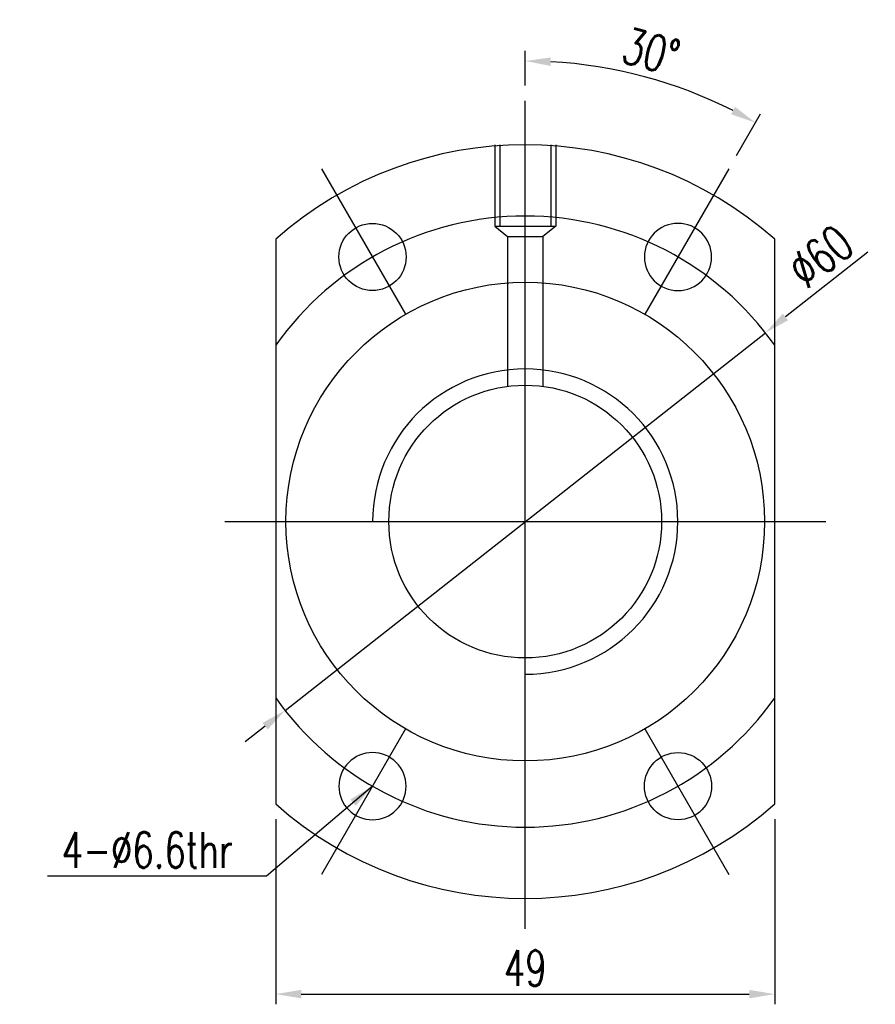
# Model space of a CAD drawing. Header units: millimetres. Extents: x 778 to 970, y 801 to 917.
# Tile 1 of 51: x 778 to 862, y 805 to 902. Entities that reach past the tile are written whole.
import ezdxf
from ezdxf.lldxf.tags import DXFTag

# ---------------------------------------------------------------- set-up
doc = ezdxf.new("R2010")
doc.units = ezdxf.units.MM
doc.header["$LTSCALE"] = 0.1
doc.layers.get('Defpoints').update_dxf_attribs({"linetype": 'CONTINUOUS'})
doc.layers.add('layer 1', color=7, linetype='CONTINUOUS')
doc.styles.add('DIM-7', font='SIMPLEX.shx', dxfattribs={"width": 0.7, "bigfont": 'chineset.shx'})
tags = doc.linetypes.add('DASHED', pattern=[25.72, 12.86, -12.86]).pattern_tags.tags
tags[6:7] = [DXFTag(74, 4), DXFTag(75, 0), DXFTag(340, '0'), DXFTag(46, 0.0), DXFTag(50, 0.0), DXFTag(44, 0.0), DXFTag(45, 0.0)]
tags[4:5] = [DXFTag(74, 4), DXFTag(75, 0), DXFTag(340, '0'), DXFTag(46, 0.0), DXFTag(50, 0.0), DXFTag(44, 0.0), DXFTag(45, 0.0)]
doc.dimstyles.new('CNS', dxfattribs={"dimtxt": 3.5, "dimasz": 2.5, "dimexe": 1, "dimexo": 1.5, "dimgap": 0.09, "dimtad": 0, "dimdsep": 46, "dimtxsty": 'DIM-7', "dimcen": 0.09, "dimclrd": 1, "dimclre": 1, "dimclrt": 4, "dimadec": 0, "dimazin": 0, "dimtfac": 1, "dimtix": 1, "dimtmove": 2, "dimatfit": 3, "dimfxl": 1, "dimtvp": 0.971429, "dimtolj": 1, "dimarcsym": 0})

# ---------------------------------------------------------------- blocks, each defined once
blk = doc.blocks.new('*D7')
at = {"layer": 'Defpoints', "color": 0, "transparency": 16777216}
for p in [(842.867, 894.966), (827.401, 893.79), (847.401, 887.113), (839.151, 872.823), (827.401, 810.209)]:
    blk.add_point(p, dxfattribs=at)
at = {"layer": 'layer 1', "lineweight": -2, "transparency": 16777216}
for p, q in [((827.401, 895.29), (827.401, 898.693)), ((848.151, 888.412), (850.512, 892.501))]:
    blk.add_line(p, q, dxfattribs=at)
blk.add_arc((827.401, 852.472), 45.221, 63.16791, 86.83209, dxfattribs=at)
at = {"layer": 'layer 1', "transparency": 16777216}
for points in [[(829.888, 897.208), (829.911, 898.041), (827.401, 897.693)], [(848.011, 893.191), (847.614, 892.458), (850.012, 891.635)]]:
    blk.add_solid(points, dxfattribs=at)
at = {"layer": 'layer 1', "transparency": 16777216, "insert": (839.765, 898.616), "char_height": 3.5, "attachment_point": 5, "rotation": 345, "style": 'DIM-7'}
blk.add_mtext('\\A1;30°', dxfattribs=at)
blk = doc.blocks.new('*D8')
at = {"layer": 'Defpoints', "color": 0, "transparency": 16777216}
for p in [(802.901, 824.746), (851.901, 824.746), (851.901, 806.078)]:
    blk.add_point(p, dxfattribs=at)
at = {"layer": 'layer 1', "lineweight": -2, "transparency": 16777216}
for p, q in [((802.901, 823.246), (802.901, 805.078)), ((851.901, 823.246), (851.901, 805.078)), ((805.401, 806.078), (849.401, 806.078))]:
    blk.add_line(p, q, dxfattribs=at)
at = {"layer": 'layer 1', "transparency": 16777216}
for points in [[(805.401, 806.495), (805.401, 805.662), (802.901, 806.078)], [(849.401, 806.495), (849.401, 805.662), (851.901, 806.078)]]:
    blk.add_solid(points, dxfattribs=at)
at = {"layer": 'layer 1', "transparency": 16777216, "insert": (827.401, 808.628), "char_height": 3.5, "attachment_point": 5, "style": 'DIM-7'}
blk.add_mtext('\\A1;49', dxfattribs=at)
blk = doc.blocks.new('*D9')
at = {"layer": 'Defpoints', "color": 0, "transparency": 16777216}
for p in [(850.983, 871.016), (803.819, 833.927)]:
    blk.add_point(p, dxfattribs=at)
at = {"layer": 'layer 1', "lineweight": -2, "transparency": 16777216}
for p, q in [((861.031, 878.918), (852.948, 872.562)), ((803.819, 833.927), (850.983, 871.016)), ((801.854, 832.382), (799.889, 830.837))]:
    blk.add_line(p, q, dxfattribs=at)
at = {"layer": 'layer 1', "transparency": 16777216}
for points in [[(852.69, 872.889), (853.205, 872.234), (850.983, 871.016)], [(801.596, 832.709), (802.111, 832.054), (803.819, 833.927)]]:
    blk.add_solid(points, dxfattribs=at)
at = {"layer": 'layer 1', "transparency": 16777216, "insert": (856.396, 878.517), "char_height": 3.5, "attachment_point": 5, "rotation": 38.18129, "style": 'DIM-7'}
blk.add_mtext('\\A1;∅60', dxfattribs=at)

msp = doc.modelspace()

# ---------------------------------------------------------------- linework, layer by layer
at = {"layer": 'layer 1', "ltscale": 5}
for p, q in [((827.401, 812.472), (827.401, 893.79)), ((797.901, 852.472), (856.901, 852.472))]:
    msp.add_line(p, q, dxfattribs=at)
at = {"layer": 'layer 1', "linetype": 'DASHED'}
for p, q in [((824.401, 889.472), (824.401, 881.472)), ((824.901, 889.472), (824.901, 881.472)), ((829.901, 889.472), (829.901, 881.472)), ((830.401, 889.472), (830.401, 881.472)), ((824.401, 881.472), (825.659, 880.472)), ((824.401, 881.472), (830.401, 881.472)), ((830.401, 881.472), (829.142, 880.472)), ((825.659, 880.472), (829.142, 880.472)), ((825.659, 880.472), (825.659, 865.758)), ((829.142, 880.472), (829.142, 865.758))]:
    msp.add_line(p, q, dxfattribs=at)
at = {"layer": 'layer 1', "ltscale": 2}
for p, q in [((807.401, 887.113), (815.651, 872.823)), ((847.401, 887.113), (839.151, 872.823)), ((815.651, 832.12), (807.401, 817.831)), ((839.151, 832.12), (847.401, 817.831))]:
    msp.add_line(p, q, dxfattribs=at)
at = {"layer": 'layer 1', "linetype": 'Continuous'}
for p, q in [((802.901, 880.198), (802.901, 824.746)), ((851.901, 824.746), (851.901, 880.198))]:
    msp.add_line(p, q, dxfattribs=at)
for centre, radius in [((812.401, 878.453), 3.3), ((827.401, 852.472), 23.5), ((827.401, 852.472), 13.392), ((842.401, 826.491), 3.3)]:
    msp.add_circle(centre, radius, dxfattribs=at)
at = {"layer": 'layer 1', "linetype": 'Continuous', "extrusion": (0, 0, -1)}
for centre in [(-842.401, 878.453), (-812.401, 826.491)]:
    msp.add_circle(centre, 3.3, dxfattribs=at)
at = {"layer": 'layer 1', "linetype": 'Continuous'}
for start, end in [(48.53502, 131.46498), (228.53502, 311.46498)]:
    msp.add_arc((827.401, 852.472), 37, start, end, dxfattribs=at)
at = {"layer": 'layer 1', "ltscale": 5}
for start, end in [(35.24751, 144.75249), (215.24751, 324.75249)]:
    msp.add_arc((827.401, 852.472), 30, start, end, dxfattribs=at)
at = {"layer": 'layer 1'}
msp.add_arc((827.401, 852.472), 14.985, 270, 180, dxfattribs=at)

# ---------------------------------------------------------------- texts
at = {"layer": 'layer 1', "insert": (798.693, 818.475), "char_height": 3.5, "width": 35.3632, "attachment_point": 9, "style": 'DIM-7'}
msp.add_mtext('\\A1;4-%%C6.6thr', dxfattribs=at)

# ---------------------------------------------------------------- dimensions: what is measured, and where the dimension line sits
at = {"layer": 'layer 1'}
dim = msp.add_angular_dim_2l(base=(842.867, 894.966), line1=((827.401, 810.209), (827.401, 893.79)), line2=((847.401, 887.113), (839.151, 872.823)), dimstyle='CNS', override={"dimgap": 0.8, "dimtad": 1, "dimclrd": 256, "dimclre": 256, "dimclrt": 256, "dimadec": 2, "dimazin": 2, "dimtmove": 1, "dimatfit": 0}, dxfattribs=at)
dim.commit()
dim.dimension.update_dxf_attribs({"geometry": '*D7', "text_midpoint": (839.765, 898.616)})
dim = msp.add_diameter_dim_2p(p1=(803.819, 833.927), p2=(850.983, 871.016), dimstyle='CNS', override={"dimgap": 0.8, "dimtad": 1, "dimclrd": 256, "dimclre": 256, "dimclrt": 256, "dimadec": 2, "dimazin": 2, "dimtmove": 1, "dimatfit": 0}, dxfattribs=at)
dim.commit()
dim.dimension.update_dxf_attribs({"geometry": '*D9', "text_midpoint": (856.396, 878.517)})
dim = msp.add_linear_dim(base=(851.901, 806.078), p1=(802.901, 824.746), p2=(851.901, 824.746), dimstyle='CNS', override={"dimgap": 0.8, "dimtad": 1, "dimclrd": 256, "dimclre": 256, "dimclrt": 256, "dimadec": 2, "dimazin": 2, "dimtmove": 1, "dimatfit": 0}, dxfattribs=at)
dim.commit()
dim.dimension.update_dxf_attribs({"geometry": '*D8', "text_midpoint": (827.401, 808.628)})

# ---------------------------------------------------------------- leaders
at = {"layer": 'layer 1', "annotation_type": 0, "has_hookline": 1, "hookline_direction": 1, "text_width": 18.2}
msp.add_leader([(812.401, 826.491), (801.993, 817.675), (799.493, 817.675)], dimstyle='CNS', override={"dimgap": 0.8, "dimtad": 1, "dimclrd": 256, "dimclre": 256, "dimclrt": 256, "dimadec": 2, "dimazin": 2, "dimtmove": 1, "dimatfit": 0}, dxfattribs=at)

doc.saveas('drawing.dxf')
